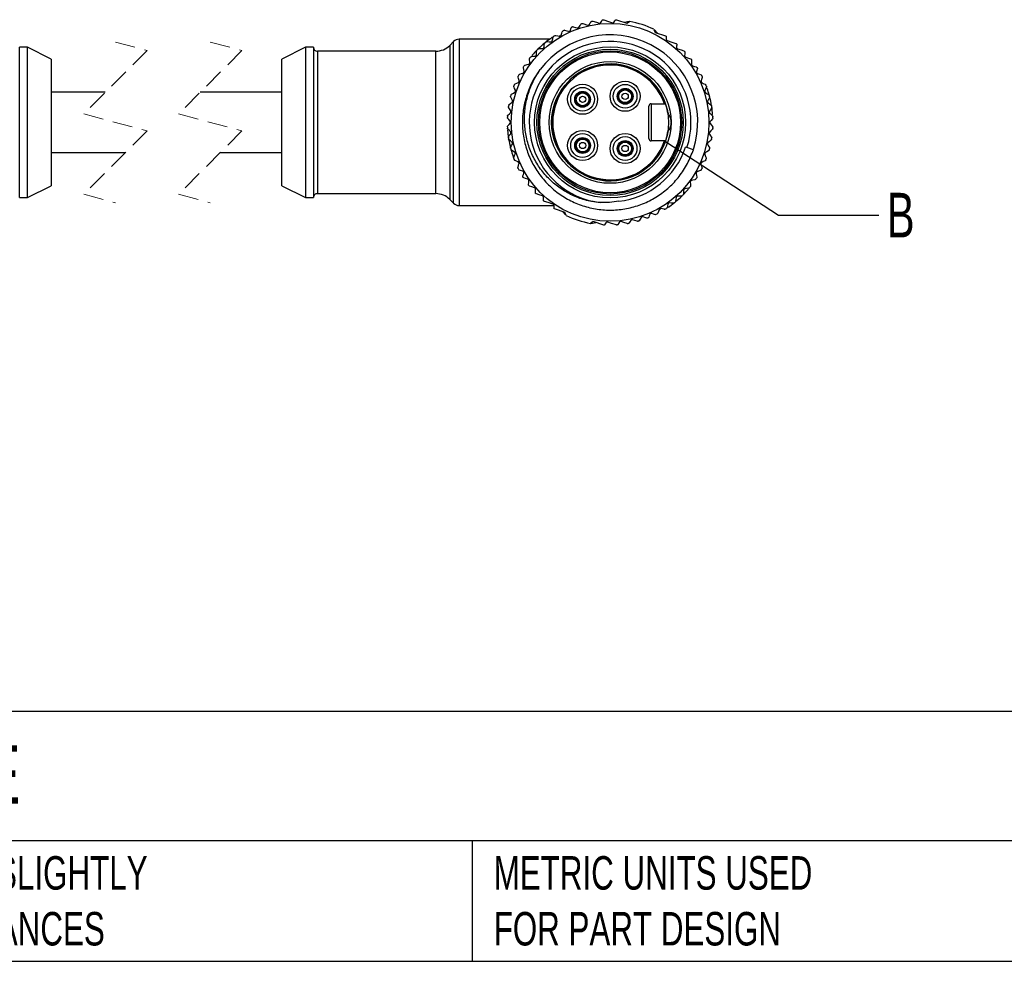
# Model space of a CAD drawing. Header units: millimetres. Extents: x 13 to 546, y 13 to 419.
# Tile 2 of 20: x 154 to 278, y 13 to 132. Entities that reach past the tile are written whole.
import ezdxf

# ---------------------------------------------------------------- set-up
doc = ezdxf.new("R2010")
doc.units = ezdxf.units.MM
doc.header["$LTSCALE"] = 2
doc.linetypes.add('SLD-Dashed', pattern=[1.905, 1.27, -0.635])
doc.linetypes.add('SLD-Solid', pattern=[0])
doc.layers.add('TEXT', color=140, linetype='SLD-Solid', lineweight=25)
doc.styles.add('SLDTEXTSTYLE0', font='TXT', dxfattribs={"width": 0.7})
doc.dimstyles.new('SLDDIMSTYLE1', dxfattribs={"dimtxt": 0.18, "dimasz": 6.604, "dimexe": 0, "dimexo": 0.0625, "dimgap": 0, "dimtad": 0, "dimtih": 1, "dimtoh": 1, "dimdec": 0, "dimrnd": 1e-09, "dimzin": 0, "dimdsep": 46, "dimtxsty": 'Standard', "dimblk1": 'NONE', "dimblk2": 'NONE', "dimsah": 1, "dimcen": 0.09, "dimadec": 0, "dimazin": 0, "dimtfac": 6.604, "dimtdec": 0, "dimtofl": 0, "dimtmove": 0, "dimatfit": 3, "dimldrblk": 'NONE', "dimfxl": 0, "dimfrac": 2, "dimtolj": 1, "dimtzin": 0, "dimarcsym": 0})

# ---------------------------------------------------------------- blocks, each defined once
blk = doc.blocks.new('_None')

msp = doc.modelspace()

# ---------------------------------------------------------------- linework, layer by layer
for p, q in [((224.98, 131.21), (225.58, 131.01)), ((229.23, 131.68), (230.55, 131.25)), ((230.85, 131.48), (230.23, 131.35)), ((222.18, 129.66), (222, 129.62)), ((234.44, 129.98), (234.02, 130.44)), ((234.12, 130.08), (235.45, 129.65)), ((208.63, 128.92), (208.16, 128.44)), ((208.16, 128.44), (208.16, 108.98)), ((208.63, 118.71), (208.63, 128.92)), ((220.76, 129.21), (209.34, 129.21)), ((209.34, 129.21), (209.34, 118.71)), ((221.22, 129.46), (221.06, 129.42)), ((154.78, 128.21), (153.78, 128.21)), ((153.78, 118.71), (153.78, 128.21)), ((157.78, 126.71), (154.78, 128.21)), ((154.78, 109.21), (154.78, 128.21)), ((189.93, 128.21), (186.93, 126.71)), ((190.93, 128.21), (189.93, 128.21)), ((189.93, 128.21), (189.93, 109.21)), ((190.93, 128.21), (190.93, 118.71)), ((206.39, 127.71), (191.43, 127.71)), ((191.43, 127.71), (191.43, 118.71)), ((206.39, 109.71), (206.39, 127.71)), ((218.58, 127.19), (218.53, 127.04)), ((157.78, 126.71), (157.78, 110.71)), ((186.93, 110.71), (186.93, 126.71)), ((218.28, 126.28), (218.22, 126.11)), ((218.29, 126.27), (218.25, 126.71)), ((240.06, 123.72), (239.93, 123.85)), ((164.61, 122.51), (157.78, 122.51)), ((186.93, 122.51), (176.61, 122.51)), ((240.7, 123), (240.59, 123.12)), ((233.33, 116.66), (233.33, 120.76)), ((233.63, 121.06), (233.63, 116.36)), ((233.63, 121.06), (235.39, 121.06)), ((215.86, 120.19), (215.61, 120.55)), ((241.34, 119.58), (241.39, 119.73)), ((153.78, 109.21), (153.78, 118.71)), ((190.93, 118.71), (190.93, 109.21)), ((191.43, 118.71), (191.43, 109.71)), ((208.63, 108.5), (208.63, 118.71)), ((209.34, 118.71), (209.34, 108.21)), ((215.82, 118.78), (215.77, 118.6)), ((241.03, 118.64), (241.09, 118.82)), ((215.52, 117.84), (215.47, 117.69)), ((235.39, 116.36), (233.63, 116.36)), ((157.78, 114.91), (167.16, 114.91)), ((179.16, 114.91), (186.93, 114.91)), ((238.14, 115.53), (237.95, 115.59)), ((238.96, 115.26), (238.14, 115.53)), ((216.15, 114.42), (216.26, 114.3)), ((216.8, 113.7), (216.92, 113.57)), ((238.58, 111.14), (238.63, 111.31)), ((154.78, 109.21), (157.78, 110.71)), ((186.93, 110.71), (189.93, 109.21)), ((191.43, 109.71), (206.39, 109.71)), ((238.28, 110.23), (238.33, 110.38)), ((153.78, 109.21), (154.78, 109.21)), ((189.93, 109.21), (190.93, 109.21)), ((208.16, 108.98), (208.63, 108.5)), ((209.34, 108.21), (221.35, 108.21)), ((222.73, 107.34), (221.41, 107.77)), ((222.41, 107.44), (222.83, 106.98)), ((234.67, 107.76), (234.85, 107.8)), ((235.63, 107.96), (235.79, 108)), ((226.01, 105.94), (226.62, 106.07)), ((227.63, 105.74), (226.3, 106.17))]:
    msp.add_line(p, q)
at = {"color": 7, "linetype": 'SLD-Dashed', "lineweight": 18}
for p, q in [((165.88, 128.86), (169.88, 127.78)), ((177.88, 128.86), (181.88, 127.78)), ((169.88, 127.78), (161.88, 119.78)), ((181.88, 127.78), (173.88, 119.78)), ((161.88, 119.78), (169.88, 117.63)), ((173.88, 119.78), (181.88, 117.63)), ((169.88, 117.63), (161.88, 109.63)), ((181.88, 117.63), (173.88, 109.63)), ((161.88, 109.63), (165.88, 108.56)), ((173.88, 109.63), (177.88, 108.56))]:
    msp.add_line(p, q, dxfattribs=at)
at = {"flags": 128}
for points in [[(223.78, 130.8), (224.05, 130.71), (224.26, 130.64)], [(224.49, 130.72), (224.64, 130.95), (224.75, 131.13)], [(225.81, 131.09), (225.93, 131.28), (226.03, 131.42)], [(226.26, 131.5), (226.69, 131.36), (227.03, 131.25)], [(227.27, 131.35), (227.34, 131.47), (227.39, 131.58)], [(227.63, 131.67), (228.24, 131.47), (228.72, 131.31)], [(228.95, 131.4), (229.04, 131.53), (229.11, 131.64)], [(230.55, 131.25), (230.75, 131.37), (230.91, 131.47)], [(221.12, 129.03), (221.18, 129.28), (221.22, 129.47)], [(221.57, 129.69), (221.82, 129.65), (222.01, 129.61)], [(222.24, 129.74), (222.32, 129.98), (222.39, 130.16)], [(222.68, 130.37), (222.95, 130.29), (223.16, 130.22)], [(223.42, 130.34), (223.48, 130.53), (223.52, 130.67)], [(233.97, 130.47), (234.05, 130.25), (234.12, 130.08)], [(235.52, 129.55), (235.51, 129.38), (235.5, 129.25)], [(220.08, 128.21), (220.11, 128.46), (220.14, 128.66)], [(220.46, 128.92), (220.71, 128.9), (220.91, 128.88)], [(235.64, 129.05), (236.25, 128.85), (236.73, 128.7)], [(236.86, 128.48), (236.84, 128.33), (236.83, 128.22)], [(218.51, 127.04), (218.76, 127.07), (218.96, 127.09)], [(219.13, 127.29), (219.14, 127.54), (219.14, 127.73)], [(219.44, 128.03), (219.69, 128.03), (219.89, 128.04)], [(236.96, 128), (237.4, 127.86), (237.74, 127.75)], [(237.88, 127.55), (237.86, 127.33), (237.85, 127.16)], [(217.7, 125.96), (217.94, 126.01), (218.13, 126.06)], [(237.99, 126.95), (238.33, 126.84), (238.59, 126.76)], [(238.73, 126.56), (238.72, 126.29), (238.7, 126.07)], [(238.84, 125.87), (239.11, 125.79), (239.32, 125.72)], [(217, 124.79), (217.23, 124.88), (217.42, 124.94)], [(217.55, 125.17), (217.51, 125.41), (217.47, 125.61)], [(239.45, 125.46), (239.39, 125.28), (239.34, 125.13)], [(239.47, 124.88), (239.74, 124.79), (239.95, 124.73)], [(216.43, 123.57), (216.65, 123.67), (216.83, 123.76)], [(216.94, 124), (216.86, 124.24), (216.81, 124.42)], [(240.07, 124.38), (239.99, 124.14), (239.94, 123.95)], [(240.04, 123.71), (240.27, 123.6), (240.45, 123.52)], [(215.98, 122.28), (216.2, 122.42), (216.37, 122.52)], [(216.45, 122.77), (216.35, 123), (216.28, 123.18)], [(240.59, 123.13), (240.5, 122.9), (240.42, 122.72)], [(240.5, 122.47), (240.72, 122.34), (240.88, 122.24)], [(215.68, 120.96), (215.88, 121.12), (216.03, 121.24)], [(216.09, 121.49), (215.97, 121.71), (215.88, 121.88)], [(240.99, 121.84), (240.87, 121.62), (240.78, 121.44)], [(240.83, 121.19), (241.03, 121.03), (241.18, 120.91)], [(215.51, 119.62), (215.69, 119.79), (215.84, 119.93)], [(241.25, 120.5), (241.11, 120.3), (240.99, 120.14)], [(241.02, 119.88), (241.2, 119.7), (241.34, 119.57)], [(215.78, 118.86), (215.62, 119.06), (215.49, 119.21)], [(215.49, 118.26), (215.65, 118.45), (215.78, 118.6)], [(241.37, 119.15), (241.2, 118.96), (241.07, 118.81)], [(241.07, 118.56), (241.24, 118.36), (241.36, 118.21)], [(215.83, 117.54), (215.65, 117.71), (215.51, 117.85)], [(215.6, 116.91), (215.75, 117.12), (215.86, 117.28)], [(240.99, 117.23), (241.13, 117.03), (241.24, 116.86)], [(241.34, 117.8), (241.16, 117.63), (241.02, 117.49)], [(216.02, 116.23), (215.82, 116.38), (215.67, 116.5)], [(215.86, 115.58), (215.98, 115.8), (216.08, 115.98)], [(240.77, 115.93), (240.88, 115.71), (240.98, 115.54)], [(241.18, 116.45), (240.98, 116.3), (240.82, 116.18)], [(216.35, 114.95), (216.14, 115.08), (215.97, 115.18)], [(216.26, 114.29), (216.35, 114.52), (216.43, 114.7)], [(240.41, 114.65), (240.5, 114.42), (240.58, 114.24)], [(240.87, 115.13), (240.66, 115), (240.49, 114.9)], [(216.81, 113.71), (216.58, 113.82), (216.41, 113.9)], [(216.79, 113.04), (216.86, 113.28), (216.91, 113.47)], [(239.92, 113.42), (239.99, 113.18), (240.04, 113)], [(240.43, 113.85), (240.2, 113.75), (240.02, 113.66)], [(217.38, 112.54), (217.11, 112.63), (216.9, 112.69)], [(217.4, 111.96), (217.46, 112.14), (217.51, 112.29)], [(239.3, 112.25), (239.35, 112.01), (239.38, 111.81)], [(239.85, 112.63), (239.62, 112.54), (239.43, 112.48)], [(218.01, 111.55), (217.74, 111.63), (217.53, 111.7)], [(218.12, 110.86), (218.14, 111.13), (218.15, 111.35)], [(238.57, 111.15), (238.59, 110.9), (238.6, 110.7)], [(239.16, 111.46), (238.91, 111.41), (238.72, 111.36)], [(218.86, 110.46), (218.52, 110.57), (218.26, 110.66)], [(218.98, 109.87), (218.99, 110.09), (219, 110.26)], [(219.89, 109.42), (219.45, 109.56), (219.12, 109.67)], [(237.72, 110.13), (237.71, 109.88), (237.71, 109.68)], [(238.34, 110.38), (238.09, 110.35), (237.9, 110.32)], [(219.99, 108.94), (220.01, 109.09), (220.03, 109.2)], [(221.21, 108.37), (220.6, 108.57), (220.13, 108.72)], [(235.74, 108.39), (235.68, 108.14), (235.63, 107.95)], [(236.39, 108.5), (236.14, 108.52), (235.95, 108.54)], [(236.77, 109.21), (236.74, 108.96), (236.71, 108.76)], [(237.42, 109.39), (237.17, 109.39), (236.97, 109.38)], [(221.34, 107.87), (221.35, 108.04), (221.35, 108.17)], [(222.89, 106.95), (222.8, 107.17), (222.73, 107.34)], [(233.44, 107.08), (233.38, 106.89), (233.33, 106.75)], [(234.17, 107.05), (233.9, 107.13), (233.69, 107.2)], [(234.62, 107.68), (234.53, 107.44), (234.47, 107.26)], [(235.28, 107.73), (235.04, 107.77), (234.84, 107.81)], [(226.3, 106.17), (226.1, 106.05), (225.95, 105.95)], [(227.9, 106.02), (227.81, 105.89), (227.74, 105.78)], [(229.22, 105.75), (228.62, 105.95), (228.13, 106.1)], [(229.58, 106.07), (229.51, 105.95), (229.46, 105.84)], [(230.6, 105.92), (230.16, 106.06), (229.82, 106.17)], [(231.04, 106.32), (230.92, 106.14), (230.83, 106)], [(231.87, 106.21), (231.54, 106.32), (231.27, 106.41)], [(232.36, 106.7), (232.22, 106.47), (232.1, 106.29)], [(233.08, 106.62), (232.81, 106.71), (232.59, 106.78)]]:
    msp.add_lwpolyline(points, dxfattribs=at)
for centre, radius in [((228.43, 118.71), 12.5), ((228.43, 118.71), 9.55), ((228.43, 118.71), 9.25), ((228.43, 118.71), 9.05), ((228.43, 118.71), 8.9), ((228.43, 118.71), 7.7), ((224.95, 121.63), 1.9), ((230.33, 122.01), 1.9), ((230.33, 122.01), 1.5), ((224.95, 121.63), 1.5), ((224.95, 121.63), 1), ((224.95, 121.63), 0.91), ((224.95, 121.63), 0.806), ((224.95, 121.63), 0.397), ((230.33, 122.01), 1), ((230.33, 122.01), 0.91), ((230.33, 122.01), 0.806), ((230.33, 122.01), 0.397), ((224.95, 115.79), 1.9), ((224.95, 115.79), 1.5), ((230.33, 115.41), 1.9), ((224.95, 115.79), 1), ((224.95, 115.79), 0.91), ((224.95, 115.79), 0.806), ((224.95, 115.79), 0.397), ((230.33, 115.41), 1.5), ((230.33, 115.41), 1), ((230.33, 115.41), 0.91), ((230.33, 115.41), 0.806), ((230.33, 115.41), 0.397)]:
    msp.add_circle(centre, radius)
for centre, radius, start, end in [((228.43, 118.71), 13, 64.7766, 78.9991), ((228.43, 118.71), 11.08, 341.8879, 142.8476), ((228.49, 118.61), 13.12, 122.5773, 123.1979), ((228.42, 118.72), 12.99, 116.2127, 117.2014), ((206.39, 130.21), 2.5, 270.0001, 315), ((209.34, 128.21), 1, 90.0001, 134.9999), ((228.43, 118.71), 10.22, 341.8879, 262.8497), ((228.43, 118.71), 13, 129.2013, 134.5745), ((228.45, 118.68), 13.03, 128.5758, 129.2007), ((228.43, 118.71), 13, 124.5076, 128.5746), ((191.43, 128.21), 0.5, 180, 270.0001), ((228.43, 118.71), 13, 135.2013, 139.2679), ((228.48, 118.66), 13.07, 134.5756, 135.1988), ((228.37, 118.75), 12.94, 146.5735, 147.2032), ((228.43, 118.71), 13, 140.5748, 141.2014), ((228.43, 118.71), 7.39, 8.9387, 351.0613), ((228.43, 118.71), 7.25, 18.9133, 341.0867), ((228.41, 118.72), 12.98, 152.5742, 153.2017), ((228.39, 118.69), 13.05, 26.5756, 27.5601), ((228.46, 118.7), 13.04, 158.5758, 159.2006), ((228.48, 118.73), 12.94, 20.5735, 21.2029), ((228.51, 118.69), 13.09, 164.5779, 165.2002), ((228.43, 118.71), 13, 15.2011, 19.2684), ((228.33, 118.68), 13.1, 14.5762, 15.198), ((228.43, 118.71), 13, 170.5752, 171.2017), ((233.63, 120.76), 0.3, 89.9999, 179.9998), ((228.43, 118.71), 13, 9.2007, 14.5746), ((228.54, 118.73), 12.89, 8.572, 9.2041), ((228.43, 118.71), 13, 4.5072, 8.5756), ((228.45, 118.71), 13.02, 176.5747, 177.2003), ((228.15, 118.7), 13.28, 2.5803, 3.1937), ((228.33, 118.7), 12.9, 182.5728, 183.2042), ((228.42, 118.71), 13, 184.5074, 188.5749), ((228.41, 118.71), 13.02, 356.5747, 357.2003), ((228.31, 118.69), 12.89, 188.572, 189.2041), ((228.43, 118.71), 13, 189.2013, 194.5744), ((233.63, 116.66), 0.3, 180.0002, 270.0001), ((228.55, 118.69), 12.88, 350.5707, 351.2032), ((228.52, 118.74), 13.1, 194.5762, 195.198), ((228.43, 118.71), 13, 195.2011, 199.2684), ((228.43, 118.71), 10.02, 276.3225, 341.8879), ((228.57, 118.67), 12.85, 344.5692, 345.2031), ((228.37, 118.69), 12.94, 200.5735, 201.2029), ((228.71, 118.6), 12.69, 338.5687, 339.2104), ((228.43, 118.71), 13, 206.5747, 207.5627), ((228.54, 118.65), 12.87, 332.5729, 333.2057), ((228.3, 118.79), 13.15, 326.5785, 327.1982), ((191.43, 109.21), 0.5, 89.9999, 180), ((206.39, 107.21), 2.5, 45, 89.9999), ((228.31, 118.82), 13.16, 314.5788, 315.1977), ((228.43, 118.71), 13, 315.2013, 319.2679), ((228.35, 118.77), 13.1, 320.5783, 321.2002), ((209.34, 109.21), 1, 225.0001, 269.9999), ((228.43, 118.71), 13, 304.508, 308.5745), ((228.36, 118.8), 13.11, 308.5768, 309.1979), ((228.43, 118.71), 13, 309.2008, 314.575), ((228.43, 118.7), 12.99, 296.2127, 297.2014), ((228.4, 118.76), 13.05, 302.5765, 303.2004), ((228.43, 118.71), 13, 244.7766, 258.9991)]:
    msp.add_arc(centre, radius, start, end)
for points, knots in [([(223.52, 130.67), (223.53, 130.69), (223.55, 130.73), (223.59, 130.77), (223.64, 130.8), (223.69, 130.81), (223.73, 130.81), (223.76, 130.8), (223.78, 130.8)], [0, 0, 0, 0, 0.202642, 0.374084, 0.558538, 0.716382, 0.864222, 1, 1, 1, 1]), ([(224.26, 130.64), (224.28, 130.64), (224.31, 130.63), (224.37, 130.64), (224.42, 130.66), (224.46, 130.68), (224.48, 130.71), (224.49, 130.72)], [0, 0, 0, 0, 0.203686, 0.426753, 0.624123, 0.799077, 1, 1, 1, 1]), ([(224.75, 131.13), (224.76, 131.14), (224.79, 131.17), (224.83, 131.2), (224.88, 131.22), (224.93, 131.22), (224.96, 131.22), (224.98, 131.21), (224.98, 131.21)], [0, 0, 0, 0, 0.21477, 0.41147, 0.617379, 0.798706, 0.978257, 1, 1, 1, 1]), ([(225.58, 131.01), (225.6, 131.01), (225.63, 131), (225.68, 131.01), (225.73, 131.02), (225.78, 131.05), (225.8, 131.08), (225.81, 131.09)], [0, 0, 0, 0, 0.191992, 0.397955, 0.585394, 0.759884, 1, 1, 1, 1]), ([(226.03, 131.42), (226.04, 131.44), (226.06, 131.47), (226.11, 131.5), (226.16, 131.51), (226.21, 131.51), (226.24, 131.51), (226.26, 131.5)], [0, 0, 0, 0, 0.2318677, 0.4342246, 0.6498898, 0.8359186, 1, 1, 1, 1]), ([(227.03, 131.25), (227.05, 131.25), (227.08, 131.24), (227.13, 131.24), (227.17, 131.26), (227.22, 131.28), (227.25, 131.31), (227.27, 131.34), (227.27, 131.35)], [0, 0, 0, 0, 0.173681, 0.355502, 0.523476, 0.688755, 0.922002, 1, 1, 1, 1]), ([(227.39, 131.58), (227.41, 131.6), (227.43, 131.64), (227.49, 131.67), (227.55, 131.68), (227.59, 131.68), (227.62, 131.67), (227.63, 131.67)], [0, 0, 0, 0, 0.297757, 0.490276, 0.698776, 0.880274, 1, 1, 1, 1]), ([(228.72, 131.31), (228.74, 131.31), (228.77, 131.3), (228.82, 131.31), (228.87, 131.32), (228.91, 131.35), (228.94, 131.38), (228.95, 131.4)], [0, 0, 0, 0, 0.184535, 0.371478, 0.546114, 0.774793, 1, 1, 1, 1]), ([(229.11, 131.64), (229.12, 131.65), (229.13, 131.67), (229.16, 131.68), (229.19, 131.69), (229.21, 131.69), (229.22, 131.68), (229.23, 131.68)], [0, 0, 0, 0, 0.312169, 0.52143, 0.713297, 0.911226, 1, 1, 1, 1]), ([(221.22, 129.47), (221.23, 129.49), (221.24, 129.52), (221.27, 129.56), (221.3, 129.58), (221.31, 129.59)], [0, 0, 0, 0, 0.383652, 0.72919, 1, 1, 1, 1]), ([(221.43, 129.66), (221.44, 129.67), (221.47, 129.69), (221.52, 129.7), (221.56, 129.69), (221.57, 129.69)], [0, 0, 0, 0, 0.3529843, 0.6847313, 1, 1, 1, 1]), ([(222.01, 129.61), (222.03, 129.61), (222.07, 129.61), (222.12, 129.62), (222.16, 129.64), (222.2, 129.67), (222.22, 129.71), (222.23, 129.73), (222.24, 129.74)], [0, 0, 0, 0, 0.197306, 0.377308, 0.56599, 0.731331, 0.895376, 1, 1, 1, 1]), ([(222.39, 130.16), (222.4, 130.18), (222.41, 130.21), (222.45, 130.25), (222.47, 130.27), (222.48, 130.27)], [0, 0, 0, 0, 0.383655, 0.729179, 1, 1, 1, 1]), ([(223.16, 130.22), (223.18, 130.21), (223.22, 130.2), (223.27, 130.21), (223.32, 130.23), (223.36, 130.26), (223.4, 130.29), (223.41, 130.33), (223.42, 130.34)], [0, 0, 0, 0, 0.181319, 0.344504, 0.516471, 0.666119, 0.813097, 1, 1, 1, 1]), ([(235.45, 129.65), (235.46, 129.64), (235.47, 129.64), (235.49, 129.62), (235.51, 129.59), (235.51, 129.56), (235.52, 129.55)], [0, 0, 0, 0, 0.20553, 0.41064, 0.603716, 1, 1, 1, 1]), ([(220.14, 128.66), (220.14, 128.67), (220.15, 128.71), (220.18, 128.75), (220.2, 128.77), (220.21, 128.78)], [0, 0, 0, 0, 0.383657, 0.729172, 1, 1, 1, 1]), ([(220.32, 128.87), (220.34, 128.88), (220.36, 128.9), (220.41, 128.92), (220.45, 128.92), (220.46, 128.92)], [0, 0, 0, 0, 0.352994, 0.68475, 1, 1, 1, 1]), ([(220.91, 128.88), (220.93, 128.88), (220.96, 128.88), (221.01, 128.9), (221.05, 128.93), (221.09, 128.96), (221.11, 129), (221.11, 129.02), (221.12, 129.03)], [0, 0, 0, 0, 0.197312, 0.377305, 0.565993, 0.731326, 0.895372, 1, 1, 1, 1]), ([(235.5, 129.25), (235.5, 129.23), (235.51, 129.18), (235.54, 129.12), (235.58, 129.08), (235.61, 129.06), (235.63, 129.05), (235.64, 129.05)], [0, 0, 0, 0, 0.31402, 0.518764, 0.741888, 0.934873, 1, 1, 1, 1]), ([(236.73, 128.7), (236.74, 128.69), (236.77, 128.68), (236.81, 128.65), (236.84, 128.61), (236.86, 128.56), (236.87, 128.51), (236.86, 128.48), (236.86, 128.48)], [0, 0, 0, 0, 0.175275, 0.35672, 0.525397, 0.694625, 0.934397, 1, 1, 1, 1]), ([(236.83, 128.22), (236.83, 128.2), (236.82, 128.15), (236.84, 128.1), (236.87, 128.06), (236.91, 128.02), (236.94, 128.01), (236.96, 128), (236.96, 128)], [0, 0, 0, 0, 0.248936, 0.445164, 0.622247, 0.804545, 0.969312, 1, 1, 1, 1]), ([(218.38, 126.97), (218.4, 126.98), (218.42, 127), (218.47, 127.03), (218.5, 127.03), (218.51, 127.04)], [0, 0, 0, 0, 0.352986, 0.684739, 1, 1, 1, 1]), ([(218.96, 127.09), (218.98, 127.1), (219.01, 127.11), (219.06, 127.13), (219.09, 127.17), (219.12, 127.21), (219.13, 127.25), (219.13, 127.28), (219.13, 127.29)], [0, 0, 0, 0, 0.197308, 0.377309, 0.565994, 0.731336, 0.895374, 1, 1, 1, 1]), ([(219.14, 127.73), (219.15, 127.75), (219.15, 127.79), (219.17, 127.84), (219.19, 127.86), (219.2, 127.87)], [0, 0, 0, 0, 0.383657, 0.729193, 1, 1, 1, 1]), ([(219.3, 127.97), (219.32, 127.98), (219.34, 128), (219.39, 128.02), (219.42, 128.03), (219.44, 128.03)], [0, 0, 0, 0, 0.352998, 0.684739, 1, 1, 1, 1]), ([(219.89, 128.04), (219.9, 128.04), (219.94, 128.04), (219.99, 128.07), (220.03, 128.1), (220.06, 128.14), (220.07, 128.18), (220.08, 128.2), (220.08, 128.21)], [0, 0, 0, 0, 0.19731, 0.377302, 0.565985, 0.731331, 0.895376, 1, 1, 1, 1]), ([(237.74, 127.75), (237.75, 127.74), (237.79, 127.73), (237.82, 127.7), (237.85, 127.65), (237.87, 127.61), (237.87, 127.57), (237.88, 127.55)], [0, 0, 0, 0, 0.191004, 0.393439, 0.5796, 0.757292, 1, 1, 1, 1]), ([(237.85, 127.16), (237.85, 127.14), (237.86, 127.1), (237.88, 127.05), (237.91, 127.01), (237.95, 126.97), (237.98, 126.96), (237.99, 126.95)], [0, 0, 0, 0, 0.224472, 0.422465, 0.63259, 0.813973, 1, 1, 1, 1]), ([(217.47, 125.61), (217.47, 125.63), (217.47, 125.66), (217.48, 125.71), (217.49, 125.74), (217.5, 125.75)], [0, 0, 0, 0, 0.383651, 0.729185, 1, 1, 1, 1]), ([(217.58, 125.87), (217.59, 125.88), (217.61, 125.91), (217.65, 125.94), (217.68, 125.95), (217.7, 125.96)], [0, 0, 0, 0, 0.352984, 0.684735, 1, 1, 1, 1]), ([(218.13, 126.06), (218.15, 126.06), (218.18, 126.08), (218.23, 126.11), (218.26, 126.15), (218.28, 126.19), (218.29, 126.23), (218.29, 126.26), (218.29, 126.27)], [0, 0, 0, 0, 0.197314, 0.377308, 0.565986, 0.73133, 0.895372, 1, 1, 1, 1]), ([(218.25, 126.71), (218.25, 126.73), (218.25, 126.77), (218.27, 126.82), (218.29, 126.84), (218.29, 126.86)], [0, 0, 0, 0, 0.3836565, 0.7291824, 1, 1, 1, 1]), ([(238.59, 126.76), (238.61, 126.75), (238.64, 126.74), (238.68, 126.7), (238.71, 126.66), (238.73, 126.61), (238.73, 126.58), (238.73, 126.56)], [0, 0, 0, 0, 0.199299, 0.414754, 0.609168, 0.786562, 1, 1, 1, 1]), ([(238.7, 126.07), (238.7, 126.06), (238.7, 126.02), (238.73, 125.97), (238.76, 125.92), (238.8, 125.89), (238.83, 125.88), (238.84, 125.87)], [0, 0, 0, 0, 0.206948, 0.434563, 0.634321, 0.80955, 1, 1, 1, 1]), ([(216.81, 124.42), (216.81, 124.44), (216.8, 124.48), (216.81, 124.53), (216.82, 124.56), (216.82, 124.57)], [0, 0, 0, 0, 0.383651, 0.729183, 1, 1, 1, 1]), ([(216.89, 124.7), (216.9, 124.71), (216.92, 124.74), (216.95, 124.77), (216.98, 124.79), (217, 124.79)], [0, 0, 0, 0, 0.352996, 0.684756, 1, 1, 1, 1]), ([(219.34, 125), (219.23, 124.87), (218.75, 124.24), (218.15, 122.95), (217.56, 121.17), (217.31, 119.31), (217.36, 117.43), (217.74, 115.59), (218.41, 113.84), (219.37, 112.23), (220.59, 110.8), (222.03, 109.59), (223.65, 108.65), (225.41, 107.99), (227.26, 107.63), (229.13, 107.6), (230.99, 107.87), (232.78, 108.46), (234.44, 109.33), (235.93, 110.48), (237.21, 111.87), (238.27, 113.47), (238.73, 114.67), (238.96, 115.26)], [0, 0, 0, 0, 0.012978, 0.062196, 0.111414, 0.160633, 0.209851, 0.259069, 0.308287, 0.357506, 0.406724, 0.455942, 0.50516, 0.554379, 0.603597, 0.652815, 0.702033, 0.751252, 0.80047, 0.849688, 0.898907, 0.949453, 1, 1, 1, 1]), ([(217.42, 124.94), (217.44, 124.95), (217.47, 124.96), (217.51, 125), (217.54, 125.04), (217.55, 125.09), (217.56, 125.13), (217.55, 125.16), (217.55, 125.17)], [0, 0, 0, 0, 0.197311, 0.377306, 0.565988, 0.731331, 0.895372, 1, 1, 1, 1]), ([(227.15, 108.57), (226.58, 108.65), (225.44, 108.8), (223.8, 109.39), (222.28, 110.23), (220.92, 111.31), (219.74, 112.61), (218.79, 114.1), (218.1, 115.74), (217.68, 117.49), (217.56, 119.28), (217.73, 121.09), (218.21, 122.85), (218.86, 124.3), (219.4, 125.1), (219.59, 125.4)], [0, 0, 0, 0, 0.077465, 0.154934, 0.232362, 0.309795, 0.388473, 0.467155, 0.546877, 0.626604, 0.707383, 0.788167, 0.869962, 0.951763, 1, 1, 1, 1]), ([(239.32, 125.72), (239.34, 125.71), (239.37, 125.7), (239.41, 125.66), (239.44, 125.62), (239.46, 125.57), (239.46, 125.52), (239.46, 125.48), (239.45, 125.46)], [0, 0, 0, 0, 0.1762954, 0.3392534, 0.5091296, 0.6595955, 0.8097226, 1, 1, 1, 1]), ([(239.34, 125.13), (239.34, 125.11), (239.33, 125.08), (239.34, 125.02), (239.36, 124.97), (239.39, 124.93), (239.43, 124.9), (239.46, 124.89), (239.47, 124.88)], [0, 0, 0, 0, 0.1969706, 0.3648643, 0.5449382, 0.6988458, 0.8445469, 1, 1, 1, 1]), ([(240.05, 124.53), (240.06, 124.51), (240.07, 124.48), (240.08, 124.43), (240.07, 124.39), (240.07, 124.38)], [0, 0, 0, 0, 0.352996, 0.684745, 1, 1, 1, 1]), ([(216.28, 123.18), (216.27, 123.2), (216.26, 123.23), (216.26, 123.28), (216.27, 123.31), (216.27, 123.33)], [0, 0, 0, 0, 0.383652, 0.729183, 1, 1, 1, 1]), ([(216.32, 123.46), (216.33, 123.47), (216.35, 123.51), (216.38, 123.54), (216.41, 123.56), (216.43, 123.57)], [0, 0, 0, 0, 0.3529875, 0.6847442, 1, 1, 1, 1]), ([(216.83, 123.76), (216.85, 123.77), (216.88, 123.79), (216.91, 123.83), (216.93, 123.87), (216.94, 123.92), (216.94, 123.96), (216.94, 123.99), (216.94, 124)], [0, 0, 0, 0, 0.19731, 0.377308, 0.565987, 0.731331, 0.895371, 1, 1, 1, 1]), ([(239.94, 123.95), (239.93, 123.93), (239.93, 123.9), (239.93, 123.84), (239.95, 123.8), (239.98, 123.76), (240.01, 123.73), (240.03, 123.72), (240.04, 123.71)], [0, 0, 0, 0, 0.197315, 0.377314, 0.566001, 0.73135, 0.895392, 1, 1, 1, 1]), ([(240.45, 123.52), (240.46, 123.51), (240.5, 123.49), (240.53, 123.45), (240.54, 123.42), (240.55, 123.41)], [0, 0, 0, 0, 0.383649, 0.729189, 1, 1, 1, 1]), ([(240.6, 123.28), (240.6, 123.26), (240.61, 123.23), (240.61, 123.18), (240.6, 123.15), (240.59, 123.13)], [0, 0, 0, 0, 0.35299, 0.684739, 1, 1, 1, 1]), ([(215.88, 121.88), (215.87, 121.9), (215.85, 121.94), (215.85, 121.99), (215.86, 122.02), (215.86, 122.03)], [0, 0, 0, 0, 0.383656, 0.729186, 1, 1, 1, 1]), ([(215.89, 122.17), (215.9, 122.18), (215.91, 122.22), (215.94, 122.26), (215.97, 122.28), (215.98, 122.28)], [0, 0, 0, 0, 0.352989, 0.684737, 1, 1, 1, 1]), ([(216.37, 122.52), (216.38, 122.53), (216.41, 122.55), (216.44, 122.59), (216.46, 122.64), (216.46, 122.69), (216.46, 122.73), (216.45, 122.76), (216.45, 122.77)], [0, 0, 0, 0, 0.197303, 0.377303, 0.565986, 0.73133, 0.895373, 1, 1, 1, 1]), ([(240.42, 122.72), (240.42, 122.7), (240.41, 122.67), (240.41, 122.61), (240.42, 122.56), (240.45, 122.52), (240.47, 122.49), (240.49, 122.48), (240.5, 122.47)], [0, 0, 0, 0, 0.197312, 0.377307, 0.565989, 0.731337, 0.895374, 1, 1, 1, 1]), ([(240.88, 122.24), (240.9, 122.22), (240.93, 122.2), (240.96, 122.16), (240.97, 122.13), (240.97, 122.12)], [0, 0, 0, 0, 0.383633, 0.729168, 1, 1, 1, 1]), ([(215.6, 120.84), (215.61, 120.86), (215.61, 120.89), (215.64, 120.93), (215.67, 120.95), (215.68, 120.96)], [0, 0, 0, 0, 0.352996, 0.684738, 1, 1, 1, 1]), ([(216.03, 121.24), (216.05, 121.25), (216.07, 121.27), (216.1, 121.32), (216.11, 121.37), (216.11, 121.42), (216.1, 121.46), (216.09, 121.48), (216.09, 121.49)], [0, 0, 0, 0, 0.197316, 0.377308, 0.56599, 0.731331, 0.895371, 1, 1, 1, 1]), ([(235.39, 121.06), (235.41, 121.02), (235.48, 120.86), (235.59, 120.51), (235.68, 120.15), (235.72, 119.91), (235.73, 119.86)], [0, 0, 0, 0, 0.110561, 0.412067, 0.883774, 1, 1, 1, 1]), ([(240.78, 121.44), (240.77, 121.43), (240.75, 121.39), (240.75, 121.34), (240.76, 121.29), (240.78, 121.24), (240.8, 121.21), (240.82, 121.19), (240.83, 121.19)], [0, 0, 0, 0, 0.197311, 0.377306, 0.565987, 0.731328, 0.895375, 1, 1, 1, 1]), ([(241.01, 121.98), (241.01, 121.96), (241.02, 121.93), (241.01, 121.88), (241, 121.85), (240.99, 121.84)], [0, 0, 0, 0, 0.35299, 0.684738, 1, 1, 1, 1]), ([(241.18, 120.91), (241.2, 120.9), (241.23, 120.88), (241.25, 120.83), (241.26, 120.8), (241.26, 120.79)], [0, 0, 0, 0, 0.38365, 0.72918, 1, 1, 1, 1]), ([(215.45, 119.49), (215.45, 119.5), (215.46, 119.54), (215.48, 119.58), (215.5, 119.61), (215.51, 119.62)], [0, 0, 0, 0, 0.352986, 0.684732, 1, 1, 1, 1]), ([(215.61, 120.55), (215.6, 120.57), (215.58, 120.6), (215.58, 120.65), (215.58, 120.68), (215.58, 120.7)], [0, 0, 0, 0, 0.383652, 0.729184, 1, 1, 1, 1]), ([(215.84, 119.93), (215.85, 119.94), (215.87, 119.97), (215.89, 120.02), (215.9, 120.07), (215.9, 120.12), (215.88, 120.16), (215.87, 120.18), (215.86, 120.19)], [0, 0, 0, 0, 0.197312, 0.377307, 0.56599, 0.731333, 0.895377, 1, 1, 1, 1]), ([(235.73, 119.86), (235.83, 119.7), (236.03, 119.39), (236.12, 118.98), (236.13, 118.75), (236.13, 118.71)], [0, 0, 0, 0, 0.441914, 0.91043, 1, 1, 1, 1]), ([(240.99, 120.14), (240.99, 120.12), (240.97, 120.09), (240.96, 120.04), (240.96, 119.99), (240.98, 119.94), (241, 119.9), (241.01, 119.89), (241.02, 119.88)], [0, 0, 0, 0, 0.197314, 0.37731, 0.565991, 0.731334, 0.895389, 1, 1, 1, 1]), ([(241.28, 120.65), (241.28, 120.63), (241.28, 120.6), (241.27, 120.55), (241.26, 120.52), (241.25, 120.5)], [0, 0, 0, 0, 0.352992, 0.684734, 1, 1, 1, 1]), ([(241.34, 119.57), (241.36, 119.55), (241.38, 119.53), (241.4, 119.48), (241.4, 119.45), (241.41, 119.44)], [0, 0, 0, 0, 0.383654, 0.729178, 1, 1, 1, 1]), ([(215.49, 119.21), (215.48, 119.22), (215.46, 119.25), (215.44, 119.3), (215.44, 119.33), (215.44, 119.34)], [0, 0, 0, 0, 0.383643, 0.729183, 1, 1, 1, 1]), ([(215.44, 118.13), (215.44, 118.14), (215.44, 118.18), (215.46, 118.23), (215.48, 118.25), (215.49, 118.26)], [0, 0, 0, 0, 0.352996, 0.684745, 1, 1, 1, 1]), ([(215.78, 118.6), (215.79, 118.62), (215.81, 118.65), (215.83, 118.7), (215.83, 118.75), (215.82, 118.8), (215.8, 118.84), (215.79, 118.86), (215.78, 118.86)], [0, 0, 0, 0, 0.197312, 0.377311, 0.565991, 0.731331, 0.895375, 1, 1, 1, 1]), ([(236.13, 118.71), (236.11, 118.52), (236.07, 118.15), (235.88, 117.78), (235.75, 117.6), (235.73, 117.56)], [0, 0, 0, 0, 0.460069, 0.897011, 1, 1, 1, 1]), ([(241.07, 118.81), (241.06, 118.8), (241.04, 118.77), (241.03, 118.72), (241.03, 118.67), (241.04, 118.62), (241.05, 118.58), (241.07, 118.56), (241.07, 118.56)], [0, 0, 0, 0, 0.197312, 0.377304, 0.565985, 0.731329, 0.895367, 1, 1, 1, 1]), ([(241.41, 119.29), (241.41, 119.28), (241.41, 119.24), (241.39, 119.19), (241.37, 119.17), (241.37, 119.15)], [0, 0, 0, 0, 0.352992, 0.684747, 1, 1, 1, 1]), ([(215.51, 117.85), (215.5, 117.86), (215.47, 117.89), (215.45, 117.94), (215.45, 117.97), (215.45, 117.98)], [0, 0, 0, 0, 0.3836534, 0.7291866, 1, 1, 1, 1]), ([(215.86, 117.28), (215.87, 117.3), (215.89, 117.33), (215.9, 117.38), (215.89, 117.43), (215.88, 117.48), (215.86, 117.52), (215.84, 117.53), (215.83, 117.54)], [0, 0, 0, 0, 0.197313, 0.37731, 0.565991, 0.731332, 0.895372, 1, 1, 1, 1]), ([(235.73, 117.56), (235.69, 117.35), (235.62, 117), (235.5, 116.6), (235.42, 116.41), (235.39, 116.36)], [0, 0, 0, 0, 0.50701, 0.855598, 1, 1, 1, 1]), ([(241.02, 117.49), (241, 117.48), (240.98, 117.45), (240.96, 117.4), (240.95, 117.35), (240.96, 117.3), (240.97, 117.26), (240.98, 117.24), (240.99, 117.23)], [0, 0, 0, 0, 0.19731, 0.377309, 0.56599, 0.731333, 0.895371, 1, 1, 1, 1]), ([(241.4, 117.93), (241.4, 117.92), (241.4, 117.88), (241.37, 117.84), (241.35, 117.81), (241.34, 117.8)], [0, 0, 0, 0, 0.352994, 0.684745, 1, 1, 1, 1]), ([(241.36, 118.21), (241.37, 118.2), (241.4, 118.17), (241.41, 118.12), (241.41, 118.09), (241.41, 118.07)], [0, 0, 0, 0, 0.383643, 0.729183, 1, 1, 1, 1]), ([(215.57, 116.77), (215.57, 116.79), (215.57, 116.82), (215.58, 116.87), (215.6, 116.9), (215.6, 116.91)], [0, 0, 0, 0, 0.352994, 0.684744, 1, 1, 1, 1]), ([(215.67, 116.5), (215.65, 116.52), (215.63, 116.54), (215.6, 116.59), (215.6, 116.62), (215.59, 116.63)], [0, 0, 0, 0, 0.383646, 0.729183, 1, 1, 1, 1]), ([(216.08, 115.98), (216.08, 115.99), (216.1, 116.03), (216.1, 116.08), (216.09, 116.13), (216.07, 116.18), (216.05, 116.21), (216.03, 116.22), (216.02, 116.23)], [0, 0, 0, 0, 0.197311, 0.377307, 0.565988, 0.731329, 0.895375, 1, 1, 1, 1]), ([(240.82, 116.18), (240.81, 116.17), (240.78, 116.15), (240.75, 116.1), (240.74, 116.05), (240.74, 116), (240.75, 115.96), (240.76, 115.94), (240.77, 115.93)], [0, 0, 0, 0, 0.19731, 0.377304, 0.565989, 0.731333, 0.895375, 1, 1, 1, 1]), ([(241.25, 116.58), (241.25, 116.56), (241.24, 116.53), (241.21, 116.49), (241.19, 116.47), (241.18, 116.45)], [0, 0, 0, 0, 0.3529851, 0.6847233, 1, 1, 1, 1]), ([(241.24, 116.86), (241.25, 116.85), (241.27, 116.82), (241.28, 116.77), (241.27, 116.73), (241.27, 116.72)], [0, 0, 0, 0, 0.383654, 0.729184, 1, 1, 1, 1]), ([(215.84, 115.44), (215.84, 115.46), (215.84, 115.49), (215.84, 115.54), (215.86, 115.57), (215.86, 115.58)], [0, 0, 0, 0, 0.3529936, 0.6847442, 1, 1, 1, 1]), ([(215.97, 115.18), (215.95, 115.19), (215.92, 115.22), (215.9, 115.26), (215.89, 115.29), (215.88, 115.3)], [0, 0, 0, 0, 0.3836602, 0.7291844, 1, 1, 1, 1]), ([(216.43, 114.7), (216.44, 114.72), (216.45, 114.75), (216.45, 114.81), (216.43, 114.86), (216.41, 114.9), (216.38, 114.93), (216.36, 114.94), (216.35, 114.95)], [0, 0, 0, 0, 0.197309, 0.377306, 0.565985, 0.731327, 0.895374, 1, 1, 1, 1]), ([(240.49, 114.9), (240.47, 114.89), (240.44, 114.87), (240.41, 114.82), (240.4, 114.78), (240.39, 114.73), (240.4, 114.69), (240.4, 114.66), (240.41, 114.65)], [0, 0, 0, 0, 0.19731, 0.377315, 0.56599, 0.731332, 0.895374, 1, 1, 1, 1]), ([(240.96, 115.25), (240.95, 115.24), (240.94, 115.2), (240.91, 115.16), (240.88, 115.14), (240.87, 115.13)], [0, 0, 0, 0, 0.352989, 0.684737, 1, 1, 1, 1]), ([(240.98, 115.54), (240.99, 115.52), (241, 115.48), (241, 115.43), (241, 115.4), (241, 115.39)], [0, 0, 0, 0, 0.383652, 0.729186, 1, 1, 1, 1]), ([(216.26, 114.14), (216.25, 114.16), (216.24, 114.19), (216.24, 114.24), (216.25, 114.27), (216.26, 114.29)], [0, 0, 0, 0, 0.352993, 0.684741, 1, 1, 1, 1]), ([(216.41, 113.9), (216.39, 113.91), (216.36, 113.93), (216.33, 113.97), (216.31, 114), (216.31, 114.01)], [0, 0, 0, 0, 0.383649, 0.729189, 1, 1, 1, 1]), ([(216.91, 113.47), (216.92, 113.49), (216.93, 113.52), (216.92, 113.58), (216.9, 113.62), (216.87, 113.66), (216.84, 113.69), (216.82, 113.7), (216.81, 113.71)], [0, 0, 0, 0, 0.197312, 0.377311, 0.565991, 0.73133, 0.89537, 1, 1, 1, 1]), ([(240.02, 113.66), (240.01, 113.65), (239.98, 113.63), (239.94, 113.59), (239.92, 113.55), (239.91, 113.5), (239.91, 113.46), (239.92, 113.43), (239.92, 113.42)], [0, 0, 0, 0, 0.197302, 0.377295, 0.565982, 0.731329, 0.895372, 1, 1, 1, 1]), ([(240.53, 113.96), (240.52, 113.95), (240.51, 113.91), (240.47, 113.88), (240.44, 113.86), (240.43, 113.85)], [0, 0, 0, 0, 0.35298, 0.68473, 1, 1, 1, 1]), ([(240.58, 114.24), (240.58, 114.22), (240.59, 114.19), (240.59, 114.14), (240.58, 114.11), (240.58, 114.09)], [0, 0, 0, 0, 0.383646, 0.729176, 1, 1, 1, 1]), ([(216.8, 112.89), (216.79, 112.91), (216.78, 112.94), (216.78, 112.99), (216.78, 113.03), (216.79, 113.04)], [0, 0, 0, 0, 0.35299, 0.684743, 1, 1, 1, 1]), ([(217.51, 112.29), (217.51, 112.31), (217.52, 112.34), (217.52, 112.4), (217.49, 112.45), (217.46, 112.49), (217.43, 112.52), (217.4, 112.53), (217.38, 112.54)], [0, 0, 0, 0, 0.196968, 0.364857, 0.544939, 0.698846, 0.844537, 1, 1, 1, 1]), ([(239.43, 112.48), (239.42, 112.47), (239.38, 112.45), (239.34, 112.42), (239.32, 112.37), (239.3, 112.33), (239.3, 112.29), (239.3, 112.26), (239.3, 112.25)], [0, 0, 0, 0, 0.197311, 0.377307, 0.565982, 0.731329, 0.89537, 1, 1, 1, 1]), ([(239.97, 112.72), (239.96, 112.71), (239.94, 112.68), (239.9, 112.64), (239.87, 112.63), (239.85, 112.63)], [0, 0, 0, 0, 0.353003, 0.684718, 1, 1, 1, 1]), ([(240.04, 113), (240.05, 112.98), (240.05, 112.94), (240.05, 112.89), (240.04, 112.86), (240.03, 112.85)], [0, 0, 0, 0, 0.383651, 0.729183, 1, 1, 1, 1]), ([(217.53, 111.7), (217.51, 111.71), (217.48, 111.72), (217.44, 111.76), (217.41, 111.8), (217.4, 111.85), (217.39, 111.9), (217.4, 111.94), (217.4, 111.96)], [0, 0, 0, 0, 0.176295, 0.339243, 0.509132, 0.659593, 0.809721, 1, 1, 1, 1]), ([(218.15, 111.35), (218.15, 111.36), (218.15, 111.4), (218.13, 111.45), (218.1, 111.5), (218.06, 111.53), (218.03, 111.54), (218.01, 111.55)], [0, 0, 0, 0, 0.20695, 0.434568, 0.634319, 0.809549, 1, 1, 1, 1]), ([(218.26, 110.66), (218.24, 110.67), (218.21, 110.68), (218.17, 110.72), (218.14, 110.76), (218.12, 110.81), (218.12, 110.84), (218.12, 110.86)], [0, 0, 0, 0, 0.199301, 0.414746, 0.60917, 0.78656, 1, 1, 1, 1]), ([(238.72, 111.36), (238.7, 111.35), (238.67, 111.34), (238.63, 111.31), (238.59, 111.27), (238.57, 111.23), (238.57, 111.19), (238.57, 111.16), (238.57, 111.15)], [0, 0, 0, 0, 0.197314, 0.377307, 0.565984, 0.731333, 0.895373, 1, 1, 1, 1]), ([(239.28, 111.55), (239.27, 111.53), (239.24, 111.51), (239.2, 111.48), (239.17, 111.47), (239.16, 111.46)], [0, 0, 0, 0, 0.352984, 0.684735, 1, 1, 1, 1]), ([(239.38, 111.81), (239.38, 111.79), (239.39, 111.76), (239.38, 111.71), (239.36, 111.68), (239.35, 111.67)], [0, 0, 0, 0, 0.383653, 0.729184, 1, 1, 1, 1]), ([(219, 110.26), (219, 110.28), (219, 110.32), (218.98, 110.37), (218.95, 110.41), (218.91, 110.45), (218.88, 110.46), (218.86, 110.46)], [0, 0, 0, 0, 0.224472, 0.422466, 0.6326, 0.813972, 1, 1, 1, 1]), ([(219.12, 109.67), (219.1, 109.68), (219.07, 109.69), (219.03, 109.72), (219, 109.76), (218.98, 109.81), (218.98, 109.85), (218.98, 109.87)], [0, 0, 0, 0, 0.191005, 0.393441, 0.579595, 0.757292, 1, 1, 1, 1]), ([(237.71, 109.68), (237.71, 109.67), (237.7, 109.63), (237.68, 109.58), (237.66, 109.56), (237.65, 109.55)], [0, 0, 0, 0, 0.383652, 0.729195, 1, 1, 1, 1]), ([(237.9, 110.32), (237.88, 110.32), (237.84, 110.31), (237.8, 110.29), (237.76, 110.25), (237.74, 110.21), (237.72, 110.17), (237.72, 110.14), (237.72, 110.13)], [0, 0, 0, 0, 0.197296, 0.37731, 0.565987, 0.73133, 0.895373, 1, 1, 1, 1]), ([(238.47, 110.45), (238.46, 110.44), (238.43, 110.42), (238.39, 110.39), (238.36, 110.39), (238.34, 110.38)], [0, 0, 0, 0, 0.353005, 0.684738, 1, 1, 1, 1]), ([(238.6, 110.7), (238.6, 110.69), (238.6, 110.65), (238.58, 110.6), (238.57, 110.58), (238.56, 110.56)], [0, 0, 0, 0, 0.383652, 0.729184, 1, 1, 1, 1]), ([(220.03, 109.2), (220.03, 109.22), (220.03, 109.26), (220.01, 109.32), (219.98, 109.36), (219.94, 109.39), (219.91, 109.41), (219.89, 109.42), (219.89, 109.42)], [0, 0, 0, 0, 0.248942, 0.445173, 0.622252, 0.804554, 0.969336, 1, 1, 1, 1]), ([(220.13, 108.72), (220.11, 108.73), (220.08, 108.74), (220.04, 108.77), (220.01, 108.81), (219.99, 108.86), (219.99, 108.91), (219.99, 108.94), (219.99, 108.94)], [0, 0, 0, 0, 0.175274, 0.356728, 0.525396, 0.694623, 0.934395, 1, 1, 1, 1]), ([(221.35, 108.17), (221.35, 108.19), (221.35, 108.24), (221.32, 108.3), (221.28, 108.34), (221.24, 108.36), (221.22, 108.37), (221.21, 108.37)], [0, 0, 0, 0, 0.314018, 0.518763, 0.741888, 0.934886, 1, 1, 1, 1]), ([(229.53, 108.75), (229.14, 108.68), (228.35, 108.55), (227.56, 108.57), (227.15, 108.57)], [0, 0, 0, 0, 0.496479, 1, 1, 1, 1]), ([(235.95, 108.54), (235.93, 108.54), (235.89, 108.54), (235.84, 108.52), (235.8, 108.49), (235.77, 108.46), (235.75, 108.42), (235.74, 108.4), (235.74, 108.39)], [0, 0, 0, 0, 0.197312, 0.377317, 0.565994, 0.731326, 0.895372, 1, 1, 1, 1]), ([(236.53, 108.55), (236.52, 108.54), (236.49, 108.52), (236.44, 108.5), (236.41, 108.5), (236.39, 108.5)], [0, 0, 0, 0, 0.353002, 0.684743, 1, 1, 1, 1]), ([(236.71, 108.76), (236.71, 108.75), (236.7, 108.71), (236.68, 108.67), (236.65, 108.64), (236.64, 108.64)], [0, 0, 0, 0, 0.383658, 0.729188, 1, 1, 1, 1]), ([(236.97, 109.38), (236.95, 109.38), (236.91, 109.37), (236.86, 109.35), (236.83, 109.32), (236.8, 109.28), (236.78, 109.24), (236.78, 109.22), (236.77, 109.21)], [0, 0, 0, 0, 0.19732, 0.377308, 0.565988, 0.731338, 0.895381, 1, 1, 1, 1]), ([(237.55, 109.45), (237.54, 109.44), (237.51, 109.42), (237.46, 109.4), (237.43, 109.39), (237.42, 109.39)], [0, 0, 0, 0, 0.352989, 0.684722, 1, 1, 1, 1]), ([(221.41, 107.77), (221.4, 107.78), (221.38, 107.78), (221.36, 107.8), (221.34, 107.83), (221.34, 107.86), (221.34, 107.87)], [0, 0, 0, 0, 0.205534, 0.410627, 0.603707, 1, 1, 1, 1]), ([(233.69, 107.2), (233.67, 107.21), (233.63, 107.22), (233.58, 107.21), (233.53, 107.19), (233.49, 107.16), (233.46, 107.13), (233.44, 107.09), (233.44, 107.08)], [0, 0, 0, 0, 0.181319, 0.344504, 0.516471, 0.666119, 0.813097, 1, 1, 1, 1]), ([(234.47, 107.26), (234.46, 107.24), (234.44, 107.21), (234.41, 107.17), (234.38, 107.15), (234.37, 107.15)], [0, 0, 0, 0, 0.383649, 0.729196, 1, 1, 1, 1]), ([(234.84, 107.81), (234.82, 107.81), (234.79, 107.81), (234.73, 107.8), (234.69, 107.78), (234.65, 107.75), (234.63, 107.71), (234.62, 107.69), (234.62, 107.68)], [0, 0, 0, 0, 0.197318, 0.377307, 0.565987, 0.731327, 0.895371, 1, 1, 1, 1]), ([(235.43, 107.75), (235.41, 107.75), (235.38, 107.73), (235.33, 107.72), (235.3, 107.72), (235.28, 107.73)], [0, 0, 0, 0, 0.352976, 0.684714, 1, 1, 1, 1]), ([(235.63, 107.95), (235.62, 107.93), (235.61, 107.9), (235.58, 107.86), (235.56, 107.84), (235.55, 107.83)], [0, 0, 0, 0, 0.38365, 0.729172, 1, 1, 1, 1]), ([(228.13, 106.1), (228.12, 106.11), (228.09, 106.12), (228.04, 106.11), (227.99, 106.1), (227.94, 106.07), (227.91, 106.04), (227.9, 106.02)], [0, 0, 0, 0, 0.184523, 0.371483, 0.546108, 0.77479, 1, 1, 1, 1]), ([(229.46, 105.84), (229.44, 105.82), (229.42, 105.78), (229.36, 105.75), (229.31, 105.74), (229.26, 105.74), (229.23, 105.75), (229.22, 105.75)], [0, 0, 0, 0, 0.297754, 0.490282, 0.69878, 0.880262, 1, 1, 1, 1]), ([(229.82, 106.17), (229.81, 106.17), (229.77, 106.18), (229.72, 106.18), (229.68, 106.16), (229.63, 106.14), (229.6, 106.1), (229.59, 106.08), (229.58, 106.07)], [0, 0, 0, 0, 0.173694, 0.3555, 0.523487, 0.688754, 0.922009, 1, 1, 1, 1]), ([(230.83, 106), (230.81, 105.98), (230.79, 105.95), (230.74, 105.92), (230.69, 105.91), (230.64, 105.9), (230.61, 105.91), (230.6, 105.92)], [0, 0, 0, 0, 0.231861, 0.434232, 0.6499, 0.835917, 1, 1, 1, 1]), ([(231.27, 106.41), (231.25, 106.41), (231.22, 106.42), (231.17, 106.41), (231.12, 106.4), (231.08, 106.37), (231.05, 106.34), (231.04, 106.32)], [0, 0, 0, 0, 0.19199, 0.397965, 0.585389, 0.759877, 1, 1, 1, 1]), ([(232.1, 106.29), (232.09, 106.28), (232.07, 106.25), (232.02, 106.22), (231.97, 106.2), (231.92, 106.2), (231.89, 106.2), (231.87, 106.21), (231.87, 106.21)], [0, 0, 0, 0, 0.21478, 0.411469, 0.617392, 0.798706, 0.978257, 1, 1, 1, 1]), ([(232.59, 106.78), (232.58, 106.78), (232.54, 106.79), (232.49, 106.78), (232.44, 106.76), (232.4, 106.74), (232.38, 106.71), (232.36, 106.7)], [0, 0, 0, 0, 0.203689, 0.426745, 0.624118, 0.799075, 1, 1, 1, 1]), ([(233.33, 106.75), (233.32, 106.73), (233.3, 106.69), (233.26, 106.65), (233.22, 106.62), (233.17, 106.61), (233.12, 106.61), (233.09, 106.62), (233.08, 106.62)], [0, 0, 0, 0, 0.202641, 0.374075, 0.558528, 0.716383, 0.864211, 1, 1, 1, 1]), ([(227.74, 105.78), (227.73, 105.77), (227.72, 105.75), (227.69, 105.74), (227.66, 105.73), (227.64, 105.73), (227.63, 105.74), (227.63, 105.74)], [0, 0, 0, 0, 0.31217, 0.521457, 0.713296, 0.911226, 1, 1, 1, 1])]:
    msp.add_open_spline(points, degree=3, knots=knots)
at = {"layer": 'TEXT'}
for p, q in [((546.1, 44.25), (12.7, 44.25)), ((546.1, 27.94), (12.7, 27.94)), ((210.97, 27.94), (210.97, 12.7)), ((12.7, 12.7), (546.1, 12.7))]:
    msp.add_line(p, q, dxfattribs=at)
msp.add_circle((228.43, 118.71), 7.39, dxfattribs=at)

# ---------------------------------------------------------------- texts
at = {"layer": 'TEXT', "attachment_point": 1, "style": 'SLDTEXTSTYLE0'}
for s, insert, char_height in [('B', (263.41, 109.81), 5.64), ('MURRELEKTRONIK CONNECTION CABLE', (15.93, 40.01), 7.4083), ("PART DIMENSIONS MAY DIFFER SLIGHTLY ^JDUE TO MANUFACTURER'S VARIANCES", (87.83, 25.99), 4.2333), ('METRIC UNITS USED ^JFOR PART DESIGN', (213.71, 25.99), 4.2333)]:
    msp.add_mtext(s, dxfattribs=dict(at, insert=insert, char_height=char_height))

# ---------------------------------------------------------------- leaders
at = {"layer": 'TEXT', "has_arrowhead": 0}
msp.add_leader([(235.42, 116.3), (249.71, 106.99), (262.41, 106.99)], dimstyle='SLDDIMSTYLE1', dxfattribs=at)

doc.saveas('drawing.dxf')
